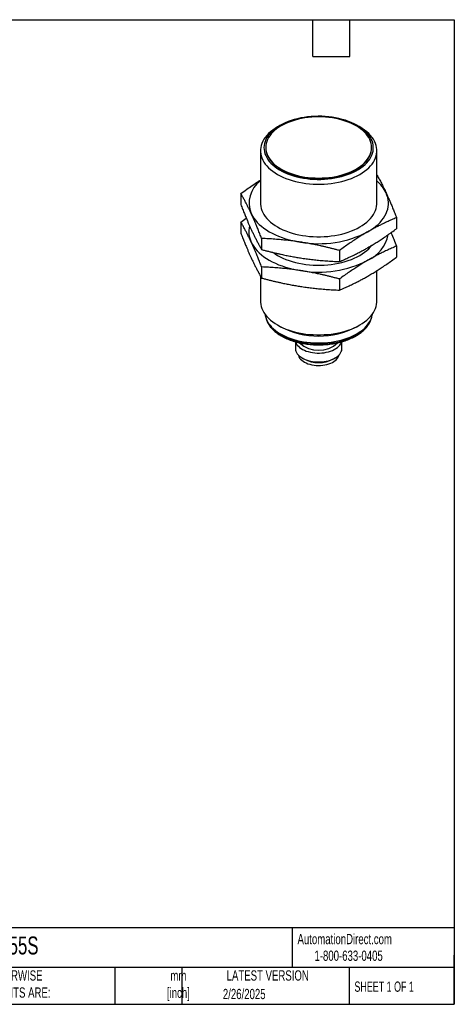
# Model space of a CAD drawing. Header units: millimetres. Extents: x 8 to 341, y 8 to 262.
# Tile 2 of 2: x 229 to 341, y 8 to 262. Entities that reach past the tile are written whole.
import ezdxf

# ---------------------------------------------------------------- set-up
doc = ezdxf.new("R2010")
doc.units = ezdxf.units.MM
doc.header["$LTSCALE"] = 1.25
doc.layers.add('TEXT', color=140, linetype='Continuous', lineweight=25)
doc.styles.add('SLDTEXTSTYLE0', font='TXT', dxfattribs={"width": 0.7})
doc.styles.add('SLDTEXTSTYLE1', font='TXT', dxfattribs={"width": 0.65})

msp = doc.modelspace()

# ---------------------------------------------------------------- linework, layer by layer
for p, q in [((296.352, 234.638), (295.715, 234.27)), ((316.932, 234.27), (316.296, 234.638)), ((292.664, 228.973), (292.664, 228.883)), ((319.984, 228.883), (319.984, 228.973)), ((291.324, 228.148), (291.324, 214.594)), ((321.324, 214.594), (321.324, 228.148)), ((286.247, 217.09), (286.247, 214.226)), ((326.4, 210.879), (326.4, 208.015)), ((286.247, 209.741), (287.649, 210.75)), ((286.247, 209.741), (286.247, 206.877)), ((291.627, 205.5), (291.627, 202.636)), ((326.4, 203.53), (326.4, 200.666)), ((311.703, 202.395), (311.703, 199.531)), ((291.627, 198.151), (291.627, 195.287)), ((291.324, 195.825), (291.324, 189.306)), ((321.324, 189.306), (321.324, 197.196)), ((311.703, 195.046), (311.703, 192.182)), ((295.715, 183.184), (296.493, 182.734)), ((316.154, 182.734), (316.932, 183.184)), ((300.324, 178.866), (300.324, 177.115)), ((312.324, 177.115), (312.324, 178.864)), ((302.08, 174.666), (302.505, 174.421)), ((310.143, 174.421), (310.567, 174.666))]:
    msp.add_line(p, q)
at = {"flags": 128}
for points in [[(296.354, 234.639), (295.729, 234.254), (295.149, 233.847), (294.616, 233.419), (294.132, 232.972), (293.699, 232.508), (293.319, 232.029), (292.994, 231.536), (292.724, 231.032), (292.512, 230.52), (292.357, 230), (292.261, 229.476), (292.224, 228.949), (292.246, 228.422), (292.328, 227.897), (292.468, 227.376), (292.666, 226.862), (292.921, 226.355), (293.232, 225.86), (293.599, 225.377), (294.019, 224.909), (294.49, 224.457), (295.011, 224.025), (295.58, 223.612), (296.193, 223.222), (296.849, 222.855), (297.545, 222.514), (298.278, 222.199), (299.044, 221.912), (299.841, 221.655), (300.665, 221.428), (301.513, 221.232), (302.381, 221.068), (303.266, 220.937), (304.163, 220.84), (305.07, 220.776), (305.981, 220.746), (306.894, 220.75), (307.805, 220.789), (308.71, 220.861), (309.604, 220.967), (310.485, 221.106), (311.348, 221.278), (312.191, 221.482), (313.008, 221.716), (313.798, 221.981), (314.556, 222.275), (315.28, 222.596), (315.966, 222.944), (316.612, 223.317), (317.214, 223.713), (317.771, 224.131), (318.28, 224.569), (318.739, 225.024), (319.145, 225.496), (319.498, 225.983), (319.796, 226.481), (320.037, 226.99), (320.22, 227.506), (320.346, 228.028), (320.412, 228.554), (320.42, 229.081), (320.368, 229.607), (320.257, 230.131), (320.088, 230.649), (319.861, 231.159), (319.578, 231.66), (319.239, 232.15), (318.845, 232.626), (318.399, 233.086), (317.903, 233.528), (317.358, 233.951), (316.766, 234.353), (316.131, 234.731), (315.455, 235.086), (314.74, 235.414), (313.99, 235.715), (313.208, 235.987), (312.397, 236.229), (311.561, 236.441), (310.703, 236.621), (309.826, 236.768), (308.934, 236.882), (308.032, 236.963), (307.122, 237.01), (306.21, 237.023), (305.297, 237.001), (304.389, 236.946), (303.489, 236.857), (302.601, 236.734), (301.728, 236.579), (300.875, 236.391), (300.045, 236.171), (299.241, 235.922), (298.466, 235.642), (297.725, 235.334), (297.02, 234.999), (296.354, 234.639)], [(296.665, 234.549), (296.054, 234.173), (295.487, 233.774), (294.966, 233.354), (294.494, 232.916), (294.072, 232.461), (293.704, 231.991), (293.389, 231.508), (293.129, 231.014), (292.926, 230.512), (292.781, 230.002), (292.693, 229.489), (292.664, 228.973), (292.693, 228.457), (292.781, 227.944), (292.926, 227.435), (293.129, 226.932), (293.389, 226.438), (293.704, 225.955), (294.072, 225.485), (294.494, 225.03), (294.966, 224.592), (295.487, 224.173), (296.054, 223.774), (296.665, 223.397), (297.317, 223.044), (298.008, 222.717), (298.735, 222.416), (299.494, 222.144), (300.282, 221.901), (301.096, 221.688), (301.933, 221.506), (302.788, 221.356), (303.659, 221.239), (304.541, 221.155), (305.43, 221.104), (306.324, 221.087), (307.217, 221.104), (308.107, 221.155), (308.989, 221.239), (309.859, 221.356), (310.715, 221.506), (311.551, 221.688), (312.365, 221.901), (313.154, 222.144), (313.913, 222.416), (314.639, 222.717), (315.33, 223.044), (315.983, 223.397), (316.594, 223.774), (317.161, 224.173), (317.682, 224.592), (318.154, 225.03), (318.575, 225.485), (318.944, 225.955), (319.259, 226.438), (319.518, 226.932), (319.721, 227.435), (319.867, 227.944), (319.954, 228.457), (319.984, 228.973), (319.954, 229.489), (319.867, 230.002), (319.721, 230.512), (319.518, 231.014), (319.259, 231.508), (318.944, 231.991), (318.575, 232.461), (318.154, 232.916), (317.682, 233.354), (317.161, 233.774), (316.594, 234.173), (315.983, 234.549), (315.33, 234.902), (314.639, 235.229), (313.913, 235.53), (313.154, 235.802), (312.365, 236.046), (311.551, 236.259), (310.715, 236.44), (309.859, 236.59), (308.989, 236.707), (308.107, 236.791), (307.217, 236.842), (306.324, 236.859), (305.43, 236.842), (304.541, 236.791), (303.659, 236.707), (302.788, 236.59), (301.933, 236.44), (301.096, 236.259), (300.282, 236.046), (299.494, 235.802), (298.735, 235.53), (298.008, 235.229), (297.317, 234.902), (296.665, 234.549)], [(295.717, 234.271), (295.072, 233.875), (294.471, 233.456), (293.918, 233.016), (293.413, 232.556), (292.959, 232.08), (292.557, 231.587), (292.211, 231.082), (291.919, 230.564), (291.685, 230.037), (291.508, 229.503), (291.39, 228.963), (291.331, 228.42), (291.331, 227.876), (291.39, 227.334), (291.508, 226.794), (291.685, 226.259), (291.919, 225.733), (292.211, 225.215), (292.557, 224.709), (292.959, 224.217), (293.413, 223.74), (293.918, 223.281), (294.471, 222.841), (295.072, 222.422), (295.717, 222.025), (296.404, 221.653), (297.13, 221.306), (297.892, 220.986), (298.688, 220.695), (299.514, 220.433), (300.367, 220.201), (301.243, 220.001), (302.139, 219.833), (303.052, 219.698), (303.977, 219.596), (304.912, 219.528), (305.853, 219.493), (306.795, 219.493), (307.735, 219.528), (308.67, 219.596), (309.596, 219.698), (310.509, 219.833), (311.405, 220.001), (312.281, 220.201), (313.134, 220.433), (313.959, 220.695), (314.755, 220.986), (315.517, 221.306), (316.243, 221.653), (316.93, 222.025), (317.575, 222.422), (318.176, 222.841), (318.73, 223.281), (319.235, 223.74), (319.689, 224.217), (320.09, 224.709), (320.437, 225.215), (320.728, 225.733), (320.962, 226.259), (321.139, 226.794), (321.257, 227.334), (321.316, 227.876), (321.316, 228.42), (321.257, 228.963), (321.139, 229.503), (320.962, 230.037), (320.728, 230.564), (320.437, 231.082), (320.09, 231.587), (319.689, 232.08), (319.235, 232.556), (318.73, 233.016), (318.176, 233.456), (317.575, 233.875), (316.932, 234.27)], [(292.664, 228.883), (292.693, 228.368), (292.781, 227.854), (292.926, 227.345), (293.129, 226.842), (293.389, 226.349), (293.704, 225.866), (294.072, 225.396), (294.494, 224.94), (294.966, 224.502), (295.487, 224.083), (296.054, 223.684), (296.665, 223.307), (297.317, 222.954), (298.008, 222.627), (298.735, 222.327), (299.494, 222.054), (300.282, 221.811), (301.096, 221.598), (301.933, 221.416), (302.788, 221.266), (303.659, 221.149), (304.541, 221.065), (305.43, 221.014), (306.324, 220.998), (307.217, 221.014), (308.107, 221.065), (308.989, 221.149), (309.859, 221.266), (310.715, 221.416), (311.551, 221.598), (312.365, 221.811), (313.154, 222.054), (313.913, 222.327), (314.639, 222.627), (315.33, 222.954), (315.983, 223.307), (316.594, 223.684), (317.161, 224.083), (317.682, 224.502), (318.154, 224.94), (318.575, 225.396), (318.944, 225.866), (319.259, 226.349), (319.518, 226.842), (319.721, 227.345), (319.867, 227.854), (319.954, 228.368), (319.984, 228.883)], [(319.052, 207.246), (319.77, 207.686), (320.443, 208.149), (321.068, 208.634), (321.644, 209.139), (322.167, 209.662), (322.637, 210.202), (323.052, 210.757), (323.41, 211.325), (323.71, 211.904), (323.952, 212.493), (324.134, 213.088), (324.255, 213.688), (324.316, 214.292), (324.316, 214.896), (324.255, 215.499), (324.134, 216.1), (323.952, 216.695), (323.71, 217.283)], [(291.324, 214.594), (291.331, 214.322), (291.39, 213.779), (291.508, 213.239), (291.685, 212.705), (291.919, 212.178), (292.211, 211.661), (292.557, 211.155), (292.959, 210.663), (293.413, 210.186), (293.918, 209.727), (294.471, 209.286), (295.072, 208.867), (295.717, 208.471), (296.404, 208.098), (297.13, 207.752), (297.892, 207.432), (298.688, 207.14), (299.514, 206.878), (300.367, 206.647), (301.243, 206.446), (302.139, 206.278), (303.052, 206.143), (303.977, 206.041), (304.912, 205.973), (305.853, 205.939), (306.795, 205.939), (307.735, 205.973), (308.67, 206.041), (309.596, 206.143), (310.509, 206.278), (311.405, 206.446), (312.281, 206.647), (313.134, 206.878), (313.959, 207.14), (314.755, 207.432), (315.517, 207.752), (316.243, 208.098), (316.93, 208.471), (317.575, 208.867), (318.176, 209.286), (318.73, 209.727), (319.235, 210.186), (319.689, 210.663), (320.09, 211.155), (320.437, 211.661), (320.728, 212.178), (320.962, 212.705), (321.139, 213.239), (321.257, 213.779), (321.316, 214.322), (321.324, 214.594)], [(288.937, 211.904), (289.237, 211.325), (289.595, 210.757), (290.01, 210.202), (290.48, 209.662), (291.004, 209.139), (291.579, 208.634), (292.204, 208.149), (292.877, 207.686), (293.596, 207.246), (294.357, 206.831), (295.159, 206.443), (295.999, 206.082), (296.874, 205.75), (297.781, 205.448), (298.717, 205.176), (299.678, 204.937), (300.662, 204.73), (301.665, 204.557)], [(288.937, 204.556), (289.237, 203.976), (289.595, 203.408), (290.01, 202.853), (290.48, 202.313), (291.004, 201.79), (291.579, 201.285), (292.204, 200.8), (292.877, 200.337), (293.596, 199.897), (294.357, 199.483), (295.159, 199.094), (295.999, 198.733), (296.874, 198.401), (297.781, 198.099), (298.717, 197.827), (299.678, 197.588), (300.662, 197.381), (301.665, 197.208)], [(294.544, 201.884), (295.072, 201.518), (295.717, 201.122), (296.404, 200.75), (297.13, 200.403), (297.892, 200.083), (298.688, 199.792), (299.514, 199.529), (300.367, 199.298), (301.243, 199.098), (302.139, 198.929), (303.052, 198.794), (303.977, 198.692), (304.912, 198.624), (305.853, 198.59), (306.795, 198.59), (307.735, 198.624), (308.67, 198.692), (309.596, 198.794), (310.509, 198.929), (311.405, 199.098), (312.281, 199.298), (313.134, 199.529), (313.959, 199.792), (314.755, 200.083), (315.517, 200.403), (316.243, 200.75), (316.93, 201.122), (317.575, 201.518), (318.176, 201.938), (318.73, 202.378), (319.235, 202.837), (319.689, 203.314), (320.043, 203.744)], [(291.324, 189.306), (291.331, 189.034), (291.39, 188.491), (291.508, 187.951), (291.685, 187.417), (291.919, 186.89), (292.211, 186.372), (292.557, 185.867), (292.959, 185.374), (293.413, 184.898), (293.918, 184.438), (294.471, 183.998), (295.072, 183.579), (295.717, 183.183), (296.404, 182.81), (297.13, 182.463), (297.892, 182.144), (298.688, 181.852), (299.514, 181.59), (300.367, 181.358), (301.243, 181.158), (302.139, 180.99), (303.052, 180.855), (303.977, 180.753), (304.912, 180.685), (305.853, 180.651), (306.795, 180.651), (307.735, 180.685), (308.67, 180.753), (309.596, 180.855), (310.509, 180.99), (311.405, 181.158), (312.281, 181.358), (313.134, 181.59), (313.959, 181.852), (314.755, 182.144), (315.517, 182.463), (316.243, 182.81), (316.93, 183.183), (317.575, 183.579), (318.176, 183.998), (318.73, 184.438), (319.235, 184.898), (319.689, 185.374), (320.09, 185.867), (320.437, 186.372), (320.728, 186.89), (320.962, 187.417), (321.139, 187.951), (321.257, 188.491), (321.316, 189.034), (321.324, 189.306)], [(292.457, 186.003), (292.526, 185.59), (292.664, 185.076), (292.859, 184.569), (293.111, 184.07), (293.418, 183.581), (293.779, 183.105), (294.193, 182.644), (294.658, 182.199), (295.172, 181.772), (295.732, 181.365), (296.337, 180.981), (296.984, 180.619), (297.67, 180.283), (298.392, 179.972), (299.148, 179.69), (299.933, 179.436), (300.746, 179.212), (301.581, 179.019), (302.437, 178.858), (303.309, 178.729), (304.194, 178.632), (305.087, 178.57), (305.986, 178.54), (306.886, 178.544), (307.784, 178.582), (308.676, 178.653), (309.558, 178.758), (310.426, 178.895), (311.277, 179.064), (312.107, 179.265), (312.913, 179.497), (313.692, 179.758), (314.439, 180.047), (315.153, 180.364), (315.829, 180.707), (316.466, 181.075), (317.06, 181.465), (317.609, 181.877), (318.11, 182.309), (318.562, 182.758), (318.963, 183.223), (319.311, 183.703), (319.605, 184.194), (319.842, 184.695), (320.023, 185.204), (320.147, 185.719), (320.19, 186.003)], [(292.91, 184.459), (293.042, 184.148), (293.303, 183.651), (293.62, 183.165), (293.992, 182.692), (294.416, 182.234), (294.891, 181.793), (295.415, 181.371), (295.986, 180.969), (296.601, 180.59), (297.258, 180.235), (297.953, 179.905), (298.685, 179.603), (299.449, 179.328), (300.242, 179.084), (301.062, 178.869), (301.904, 178.686), (302.765, 178.535), (303.641, 178.418), (304.529, 178.333), (305.424, 178.282), (306.324, 178.265), (307.223, 178.282), (308.118, 178.333), (309.006, 178.418), (309.882, 178.535), (310.744, 178.686), (311.586, 178.869), (312.405, 179.084), (313.199, 179.328), (313.963, 179.603), (314.694, 179.905), (315.39, 180.235), (316.046, 180.59), (316.662, 180.969), (317.232, 181.371), (317.756, 181.793), (318.232, 182.234), (318.656, 182.692), (319.027, 183.165), (319.344, 183.651), (319.605, 184.148), (319.738, 184.459)], [(300.404, 178.838), (300.458, 178.672), (300.613, 178.339), (300.824, 178.016), (301.091, 177.707), (301.409, 177.414), (301.776, 177.142), (302.188, 176.891), (302.642, 176.666), (303.132, 176.468), (303.653, 176.299), (304.201, 176.161), (304.771, 176.055), (305.356, 175.983), (305.95, 175.944), (306.548, 175.94), (307.144, 175.97), (307.732, 176.034), (308.305, 176.132), (308.859, 176.262), (309.388, 176.423), (309.887, 176.614), (310.35, 176.833), (310.773, 177.077), (311.151, 177.344), (311.482, 177.632), (311.762, 177.937), (311.987, 178.257), (312.156, 178.588), (312.244, 178.839)], [(300.324, 177.115), (300.324, 177.071), (300.361, 176.727), (300.458, 176.386), (300.613, 176.052), (300.824, 175.73), (301.091, 175.42), (301.409, 175.128), (301.776, 174.855), (302.188, 174.605), (302.642, 174.38), (303.132, 174.182), (303.653, 174.013), (304.201, 173.875), (304.771, 173.769), (305.356, 173.696), (305.95, 173.658), (306.548, 173.653), (307.144, 173.683), (307.732, 173.748), (308.305, 173.845), (308.859, 173.975), (309.388, 174.137), (309.887, 174.328), (310.35, 174.546), (310.773, 174.791), (311.151, 175.058), (311.482, 175.345), (311.762, 175.651), (311.987, 175.971), (312.156, 176.302), (312.267, 176.641), (312.32, 176.985), (312.324, 177.115)], [(301.06, 175.453), (301.103, 175.281), (301.229, 174.964), (301.414, 174.656), (301.654, 174.361), (301.947, 174.083), (302.289, 173.824), (302.677, 173.588), (303.107, 173.377), (303.573, 173.193), (304.07, 173.039), (304.592, 172.916), (305.135, 172.827), (305.69, 172.77), (306.253, 172.749), (306.817, 172.762), (307.375, 172.809), (307.921, 172.891), (308.449, 173.005), (308.953, 173.152), (309.428, 173.328), (309.867, 173.533), (310.266, 173.763), (310.62, 174.016), (310.925, 174.29), (311.179, 174.581), (311.377, 174.886), (311.518, 175.201), (311.588, 175.453)]]:
    msp.add_lwpolyline(points, dxfattribs=at)
for centre, radius, start, end in [((295.382, 214.635), 7, 125.43755, 202.95918), ((315.274, 213.151), 9.393, 26.09502, 49.9102), ((294.557, 207.242), 6.229, 166.29384, 205.54723), ((306.361, 231.741), 27.587, 260.19812, 297.38796), ((315.082, 208.41), 9.393, 295.0005, 348.17756), ((306.361, 224.392), 27.587, 260.19812, 297.38796), ((306.324, 201.64), 21.308, 242.52643, 297.47357), ((306.324, 183.92), 7.247, 227.44865, 312.52534), ((306.324, 181.72), 8.238, 242.38031, 297.61969)]:
    msp.add_arc(centre, radius, start, end)
for points, knots in [([(321.324, 221.934), (321.408, 221.786), (321.668, 221.328), (322.107, 220.518), (322.641, 219.492), (323.176, 218.42), (323.533, 217.66), (323.71, 217.283)], [0, 0, 0, 0, 0.1059151, 0.3294662, 0.5519823, 0.7778838, 1, 1, 1, 1]), ([(286.247, 217.09), (286.752, 217.456), (287.739, 218.172), (289.212, 219.189), (290.4, 219.984), (291.104, 220.424), (291.324, 220.561)], [0, 0, 0, 0, 0.29908016, 0.58542567, 0.87074316, 1, 1, 1, 1]), ([(288.937, 211.904), (288.874, 212.039), (288.748, 212.31), (288.558, 212.709), (288.367, 213.104), (288.175, 213.495), (287.982, 213.882), (287.787, 214.265), (287.513, 214.796), (287.154, 215.472), (286.705, 216.289), (286.402, 216.82), (286.247, 217.09)], [0, 0, 0, 0, 0.0699661, 0.1403498, 0.2111591, 0.2824024, 0.3540876, 0.4262225, 0.4988149, 0.6597537, 0.826794, 1, 1, 1, 1]), ([(323.71, 217.283), (323.773, 217.147), (323.9, 216.874), (324.09, 216.454), (324.281, 216.026), (324.473, 215.589), (324.666, 215.144), (324.86, 214.689), (325.135, 214.038), (325.494, 213.167), (325.942, 212.052), (326.246, 211.275), (326.4, 210.879)], [0, 0, 0, 0, 0.0699661, 0.1403498, 0.2111591, 0.2824024, 0.3540876, 0.4262225, 0.4988149, 0.6597537, 0.826794, 1, 1, 1, 1]), ([(286.247, 214.226), (286.325, 214.026), (286.48, 213.629), (286.71, 213.047), (286.936, 212.48), (287.158, 211.931), (287.376, 211.398), (287.634, 210.777), (287.932, 210.074), (288.27, 209.296), (288.605, 208.544), (288.827, 208.062), (288.937, 207.822)], [0, 0, 0, 0, 0.0873621, 0.1731818, 0.2574664, 0.3402238, 0.4214623, 0.5011905, 0.6279066, 0.7532519, 0.8772685, 1, 1, 1, 1]), ([(291.627, 205.5), (291.549, 205.7), (291.394, 206.097), (291.164, 206.68), (290.938, 207.246), (290.716, 207.795), (290.498, 208.328), (290.24, 208.949), (289.942, 209.652), (289.604, 210.43), (289.269, 211.182), (289.047, 211.665), (288.937, 211.904)], [0, 0, 0, 0, 0.0873621, 0.1731818, 0.2574664, 0.3402238, 0.4214623, 0.5011905, 0.6279066, 0.7532519, 0.8772685, 1, 1, 1, 1]), ([(326.4, 210.879), (326.187, 210.788), (325.765, 210.609), (325.137, 210.333), (324.519, 210.055), (323.912, 209.775), (323.315, 209.493), (322.61, 209.151), (321.796, 208.743), (320.873, 208.261), (319.959, 207.764), (319.353, 207.418), (319.052, 207.246)], [0, 0, 0, 0, 0.0873864, 0.1732296, 0.2575371, 0.3403167, 0.4215766, 0.5013256, 0.6280063, 0.7533172, 0.8773006, 1, 1, 1, 1]), ([(288.937, 204.556), (288.874, 204.691), (288.748, 204.961), (288.558, 205.36), (288.367, 205.755), (288.175, 206.146), (287.982, 206.533), (287.787, 206.916), (287.513, 207.447), (287.154, 208.123), (286.705, 208.941), (286.402, 209.471), (286.247, 209.741)], [0, 0, 0, 0, 0.0699661, 0.1403498, 0.2111591, 0.2824024, 0.3540876, 0.4262225, 0.4988149, 0.6597537, 0.826794, 1, 1, 1, 1]), ([(286.247, 206.877), (286.325, 206.677), (286.48, 206.28), (286.71, 205.698), (286.936, 205.132), (287.158, 204.582), (287.376, 204.049), (287.634, 203.429), (287.932, 202.725), (288.27, 201.947), (288.605, 201.195), (288.827, 200.713), (288.937, 200.473)], [0, 0, 0, 0, 0.0873621, 0.1731818, 0.2574664, 0.3402238, 0.4214623, 0.5011905, 0.6279066, 0.7532519, 0.8772685, 1, 1, 1, 1]), ([(288.937, 207.822), (289, 207.687), (289.126, 207.416), (289.316, 207.017), (289.507, 206.622), (289.699, 206.231), (289.893, 205.844), (290.087, 205.462), (290.361, 204.93), (290.72, 204.254), (291.169, 203.437), (291.472, 202.906), (291.627, 202.636)], [0, 0, 0, 0, 0.0699661, 0.1403498, 0.2111591, 0.2824024, 0.3540876, 0.4262225, 0.4988149, 0.6597537, 0.826794, 1, 1, 1, 1]), ([(319.052, 207.246), (318.88, 207.146), (318.534, 206.946), (318.015, 206.635), (317.492, 206.318), (316.967, 205.991), (316.439, 205.656), (315.907, 205.313), (315.158, 204.821), (314.177, 204.158), (312.953, 203.303), (312.125, 202.701), (311.703, 202.395)], [0, 0, 0, 0, 0.0700332, 0.1404851, 0.2113639, 0.2826779, 0.3544351, 0.4266433, 0.4993104, 0.6600946, 0.8269697, 1, 1, 1, 1]), ([(319.052, 203.163), (319.224, 203.263), (319.568, 203.464), (320.087, 203.773), (320.609, 204.091), (321.134, 204.417), (321.661, 204.751), (322.192, 205.094), (322.942, 205.586), (323.923, 206.25), (325.148, 207.106), (325.978, 207.708), (326.4, 208.015)], [0, 0, 0, 0, 0.0699479, 0.1403129, 0.2111033, 0.2823273, 0.3539928, 0.4261077, 0.4986798, 0.6596608, 0.826746, 1, 1, 1, 1]), ([(324.998, 207.011), (325.017, 206.966), (325.255, 206.411), (325.723, 205.255), (326.17, 204.116), (326.4, 203.53)], [0, 0, 0, 0, 0.04094664, 0.50726772, 1, 1, 1, 1]), ([(291.627, 198.151), (291.549, 198.352), (291.394, 198.748), (291.164, 199.331), (290.938, 199.897), (290.716, 200.446), (290.498, 200.979), (290.24, 201.6), (289.942, 202.303), (289.604, 203.081), (289.269, 203.834), (289.047, 204.316), (288.937, 204.556)], [0, 0, 0, 0, 0.0873621, 0.1731818, 0.2574664, 0.3402238, 0.4214623, 0.5011905, 0.6279066, 0.7532519, 0.8772685, 1, 1, 1, 1]), ([(301.665, 204.557), (301.43, 204.592), (300.959, 204.664), (300.25, 204.763), (299.537, 204.857), (298.82, 204.945), (298.099, 205.027), (297.374, 205.103), (296.35, 205.202), (295.01, 205.312), (293.336, 205.422), (292.204, 205.474), (291.627, 205.5)], [0, 0, 0, 0, 0.06996615, 0.14034976, 0.21115912, 0.28240239, 0.35408755, 0.42622247, 0.49881485, 0.65975369, 0.82679395, 1, 1, 1, 1]), ([(311.703, 202.395), (311.412, 202.472), (310.836, 202.625), (309.978, 202.845), (309.134, 203.054), (308.305, 203.253), (307.49, 203.442), (306.527, 203.656), (305.415, 203.889), (304.154, 204.134), (302.905, 204.359), (302.077, 204.491), (301.665, 204.557)], [0, 0, 0, 0, 0.0873621, 0.1731818, 0.2574664, 0.3402238, 0.4214623, 0.5011905, 0.6279066, 0.7532519, 0.8772685, 1, 1, 1, 1]), ([(326.4, 203.53), (326.187, 203.44), (325.765, 203.26), (325.137, 202.984), (324.519, 202.707), (323.912, 202.427), (323.315, 202.144), (322.61, 201.803), (321.796, 201.394), (320.873, 200.912), (319.959, 200.415), (319.353, 200.069), (319.052, 199.897)], [0, 0, 0, 0, 0.0873864, 0.1732296, 0.2575371, 0.3403167, 0.4215766, 0.5013256, 0.6280063, 0.7533172, 0.8773006, 1, 1, 1, 1]), ([(291.627, 202.636), (291.918, 202.559), (292.494, 202.406), (293.352, 202.186), (294.196, 201.976), (295.025, 201.777), (295.84, 201.589), (296.803, 201.375), (297.915, 201.142), (299.176, 200.896), (300.425, 200.672), (301.253, 200.54), (301.665, 200.474)], [0, 0, 0, 0, 0.0873621, 0.1731818, 0.2574664, 0.3402238, 0.4214623, 0.5011905, 0.6279066, 0.7532519, 0.8772685, 1, 1, 1, 1]), ([(311.703, 199.531), (311.916, 199.621), (312.337, 199.8), (312.965, 200.076), (313.582, 200.353), (314.189, 200.633), (314.785, 200.914), (315.489, 201.256), (316.303, 201.665), (317.228, 202.148), (318.143, 202.645), (318.75, 202.991), (319.052, 203.163)], [0, 0, 0, 0, 0.0872729, 0.173006, 0.2572067, 0.3398829, 0.4210428, 0.500695, 0.6275409, 0.7530118, 0.8771503, 1, 1, 1, 1]), ([(319.052, 195.815), (319.224, 195.914), (319.568, 196.115), (320.087, 196.425), (320.609, 196.742), (321.134, 197.068), (321.661, 197.402), (322.192, 197.745), (322.942, 198.237), (323.923, 198.901), (325.148, 199.757), (325.978, 200.359), (326.4, 200.666)], [0, 0, 0, 0, 0.0699479, 0.1403129, 0.2111033, 0.2823273, 0.3539928, 0.4261077, 0.4986798, 0.6596608, 0.826746, 1, 1, 1, 1]), ([(288.937, 200.473), (289, 200.338), (289.126, 200.067), (289.316, 199.668), (289.507, 199.273), (289.699, 198.882), (289.893, 198.495), (290.087, 198.113), (290.361, 197.582), (290.72, 196.905), (291.169, 196.088), (291.472, 195.557), (291.627, 195.287)], [0, 0, 0, 0, 0.0699661, 0.1403498, 0.2111591, 0.2824024, 0.3540876, 0.4262225, 0.4988149, 0.6597537, 0.826794, 1, 1, 1, 1]), ([(301.665, 197.208), (301.43, 197.244), (300.959, 197.315), (300.25, 197.415), (299.537, 197.509), (298.82, 197.596), (298.099, 197.678), (297.374, 197.754), (296.35, 197.853), (295.01, 197.963), (293.336, 198.073), (292.204, 198.125), (291.627, 198.151)], [0, 0, 0, 0, 0.06996615, 0.14034976, 0.21115912, 0.28240239, 0.35408755, 0.42622247, 0.49881485, 0.65975369, 0.82679395, 1, 1, 1, 1]), ([(301.665, 200.474), (301.9, 200.438), (302.371, 200.367), (303.08, 200.267), (303.793, 200.173), (304.51, 200.085), (305.231, 200.003), (305.956, 199.927), (306.98, 199.829), (308.32, 199.719), (309.994, 199.609), (311.126, 199.557), (311.703, 199.531)], [0, 0, 0, 0, 0.06996615, 0.14034976, 0.21115912, 0.28240239, 0.35408755, 0.42622247, 0.49881485, 0.65975369, 0.82679395, 1, 1, 1, 1]), ([(319.052, 199.897), (318.88, 199.797), (318.534, 199.597), (318.015, 199.287), (317.492, 198.969), (316.967, 198.642), (316.439, 198.308), (315.907, 197.965), (315.158, 197.472), (314.177, 196.809), (312.953, 195.954), (312.125, 195.352), (311.703, 195.046)], [0, 0, 0, 0, 0.0700332, 0.1404851, 0.2113639, 0.2826779, 0.3544351, 0.4266433, 0.4993104, 0.6600946, 0.8269697, 1, 1, 1, 1]), ([(311.703, 195.046), (311.412, 195.123), (310.836, 195.276), (309.978, 195.496), (309.134, 195.706), (308.305, 195.904), (307.49, 196.093), (306.527, 196.307), (305.415, 196.54), (304.154, 196.786), (302.905, 197.01), (302.077, 197.142), (301.665, 197.208)], [0, 0, 0, 0, 0.0873621, 0.1731818, 0.2574664, 0.3402238, 0.4214623, 0.5011905, 0.6279066, 0.7532519, 0.8772685, 1, 1, 1, 1]), ([(311.703, 192.182), (311.916, 192.272), (312.337, 192.452), (312.965, 192.727), (313.582, 193.004), (314.189, 193.284), (314.785, 193.566), (315.489, 193.907), (316.303, 194.316), (317.228, 194.799), (318.143, 195.296), (318.75, 195.642), (319.052, 195.815)], [0, 0, 0, 0, 0.0872729, 0.173006, 0.2572067, 0.3398829, 0.4210428, 0.500695, 0.6275409, 0.7530118, 0.8771503, 1, 1, 1, 1]), ([(291.627, 195.287), (291.918, 195.21), (292.494, 195.057), (293.352, 194.837), (294.196, 194.627), (295.025, 194.429), (295.84, 194.24), (296.803, 194.026), (297.915, 193.793), (299.176, 193.548), (300.425, 193.323), (301.253, 193.191), (301.665, 193.125)], [0, 0, 0, 0, 0.0873621, 0.1731818, 0.2574664, 0.3402238, 0.4214623, 0.5011905, 0.6279066, 0.7532519, 0.8772685, 1, 1, 1, 1]), ([(301.665, 193.125), (301.9, 193.089), (302.371, 193.018), (303.08, 192.918), (303.793, 192.825), (304.51, 192.737), (305.231, 192.655), (305.956, 192.579), (306.98, 192.48), (308.32, 192.37), (309.994, 192.26), (311.126, 192.208), (311.703, 192.182)], [0, 0, 0, 0, 0.06996615, 0.14034976, 0.21115912, 0.28240239, 0.35408755, 0.42622247, 0.49881485, 0.65975369, 0.82679395, 1, 1, 1, 1]), ([(292.755, 184.889), (292.761, 184.859), (292.807, 184.661), (292.941, 184.302), (293.159, 183.812), (293.433, 183.332), (293.755, 182.863), (294.126, 182.407), (294.545, 181.965), (295.01, 181.54), (295.518, 181.133), (296.068, 180.746), (296.658, 180.381), (297.284, 180.038), (297.945, 179.72), (298.638, 179.427), (299.359, 179.16), (300.107, 178.92), (300.878, 178.708), (301.67, 178.524), (302.479, 178.37), (303.302, 178.246), (304.136, 178.151), (304.979, 178.087), (305.827, 178.054), (306.677, 178.051), (307.525, 178.079), (308.369, 178.138), (309.205, 178.227), (310.03, 178.347), (310.842, 178.496), (311.636, 178.674), (312.411, 178.882), (313.163, 179.117), (313.889, 179.379), (314.587, 179.668), (315.253, 179.982), (315.886, 180.321), (316.483, 180.684), (317.042, 181.068), (317.559, 181.473), (318.034, 181.898), (318.463, 182.341), (318.845, 182.8), (319.177, 183.273), (319.46, 183.758), (319.687, 184.253), (319.829, 184.626), (319.879, 184.835), (319.888, 184.874)], [0, 0, 0, 0, 0.003795, 0.0252116, 0.0467267, 0.0683589, 0.0901117, 0.1119763, 0.1339354, 0.1559678, 0.178052, 0.2001693, 0.2223042, 0.2444449, 0.2665818, 0.2887107, 0.310829, 0.3329358, 0.3550311, 0.3771158, 0.3991907, 0.4212575, 0.4433177, 0.465373, 0.4874251, 0.5094759, 0.5315272, 0.5535803, 0.5756369, 0.597699, 0.6197683, 0.6418467, 0.6639359, 0.6860374, 0.7081527, 0.7302826, 0.7524275, 0.7745867, 0.7967582, 0.8189382, 0.841118, 0.8632857, 0.8854258, 0.9075191, 0.9295426, 0.9514729, 0.9732892, 0.9949789, 1, 1, 1, 1])]:
    msp.add_open_spline(points, degree=3, knots=knots)
at = {"layer": 'TEXT'}
for p, q in [((7.937, 261.937), (341.312, 261.937)), ((304.8, 252.412), (304.8, 261.937)), ((314.325, 252.412), (314.325, 261.937)), ((341.312, 261.937), (341.312, 7.937)), ((304.8, 252.412), (314.325, 252.412)), ((341.312, 27.658), (7.937, 27.658)), ((299.469, 27.658), (299.469, 17.462)), ((341.312, 7.937), (341.312, 20.637)), ((341.312, 17.462), (7.937, 17.462)), ((253.78, 17.462), (253.78, 7.937)), ((271.015, 17.462), (271.015, 7.937)), ((314.186, 17.462), (314.186, 7.937)), ((7.937, 7.937), (341.312, 7.937))]:
    msp.add_line(p, q, dxfattribs=at)

# ---------------------------------------------------------------- texts
at = {"color": 179, "linetype": 'Continuous', "lineweight": 18, "char_height": 2.64583, "attachment_point": 1, "style": 'SLDTEXTSTYLE0'}
for s, insert in [('AutomationDirect.com', (300.869, 26.096)), ('1-800-633-0405', (305.239, 21.796))]:
    msp.add_mtext(s, dxfattribs=dict(at, insert=insert))
at = {"layer": 'TEXT'}
for s, insert, char_height, attachment_point, style in [('GI855S', (219.377, 25.425), 4.6302, 1, 'SLDTEXTSTYLE0'), ('UNLESS OTHERWISE ^JSPECIFIED UNITS ARE:', (209.51, 16.705), 2.64583, 1, 'SLDTEXTSTYLE0'), ('mm^J[inch]', (270.146, 16.654), 2.6458, 2, 'SLDTEXTSTYLE0'), ('LATEST VERSION', (293.19, 16.705), 2.64583, 2, 'SLDTEXTSTYLE0'), ('SHEET 1 OF 1', (315.552, 13.814), 2.64583, 1, 'SLDTEXTSTYLE1'), ('2/26/2025', (287.127, 11.92), 2.6458, 2, 'SLDTEXTSTYLE0')]:
    msp.add_mtext(s, dxfattribs=dict(at, insert=insert, char_height=char_height, attachment_point=attachment_point, style=style))

doc.saveas('drawing.dxf')
